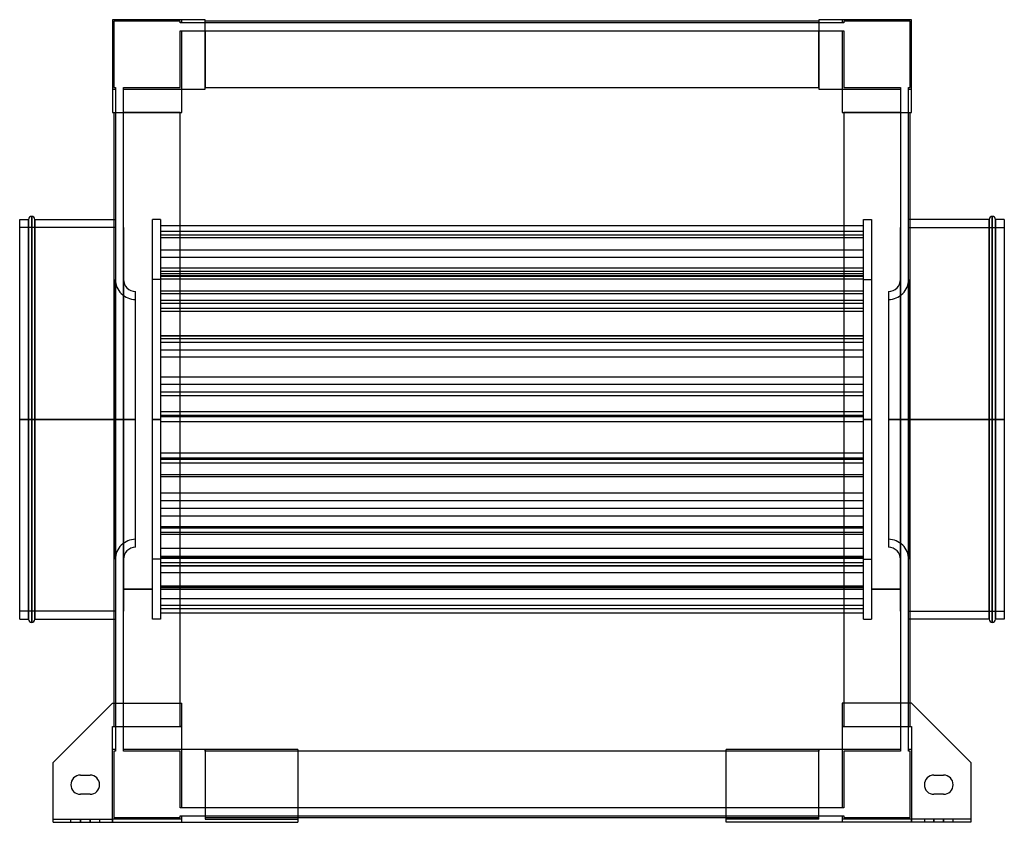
# Model space of a CAD drawing. Header units: millimetres. Extents: x -308 to 308, y -252 to 250.
import ezdxf

# ---------------------------------------------------------------- set-up
doc = ezdxf.new("R2010")
doc.units = ezdxf.units.MM
doc.layers.add('MAIN-1', color=7, linetype='Continuous')
doc.layers.add('MAIN-2', color=7, linetype='Continuous')

msp = doc.modelspace()

# ---------------------------------------------------------------- linework, layer by layer
at = {"layer": 'MAIN-1'}
for p, q in [((-192, 250), (-250, 250)), ((-250, 250), (-250, 192)), ((-192, 206.5), (-192, 250)), ((192, 249), (-192, 249)), ((192, 250), (192, 206.5)), ((250, 250), (192, 250)), ((250, 192), (250, 250)), ((-206.5, 192), (-206.5, 206.5)), ((-206.5, 206.5), (-192, 206.5)), ((-192, 207.5), (192, 207.5)), ((192, 206.5), (206.5, 206.5)), ((206.5, 206.5), (206.5, 192)), ((-250, 192), (-206.5, 192)), ((-249, 192), (-249, -177.5)), ((-207.5, -177.5), (-207.5, 192)), ((206.5, 192), (250, 192)), ((207.5, 192), (207.5, -177.5)), ((249, -177.5), (249, 192)), ((-308, 0), (-308, 125)), ((-308, 125), (-302.5, 125)), ((-302.5, 0), (-302.5, 125)), ((-300.5, 0), (-300.5, 127)), ((-298.5, 125), (-298.5, 0)), ((-298.5, 125), (-249, 125)), ((298.5, 125), (249, 125)), ((298.5, 0), (298.5, 125)), ((300.5, 127), (300.5, 0)), ((302.5, 125), (302.5, 0)), ((308, 125), (302.5, 125)), ((308, 125), (308, 0)), ((-298.5, 0), (-298.5, -125)), ((298.5, 0), (249, 0)), ((298.5, 0), (300.5, 0)), ((300.5, 0), (300.5, -127)), ((302.5, 0), (300.5, 0)), ((308, 0), (302.5, 0)), ((302.5, 0), (302.5, -125)), ((308, 0), (308, -125)), ((-302.5, 0), (-308, 0)), ((-308, -125), (-308, 0)), ((-300.5, 0), (-302.5, 0)), ((-302.5, -125), (-302.5, 0)), ((-298.5, 0), (-300.5, 0)), ((-300.5, -127), (-300.5, 0)), ((-249, 0), (-298.5, 0)), ((298.5, -125), (298.5, 0)), ((-308, -125), (-302.5, -125)), ((-298.5, -125), (-249, -125)), ((298.5, -125), (249, -125)), ((308, -125), (302.5, -125)), ((-250, -177.5), (-287, -214.5)), ((-250, -177.5), (-206.5, -177.5)), ((-206.5, -206.5), (-206.5, -177.5)), ((250, -177.5), (206.5, -177.5)), ((206.5, -177.5), (206.5, -206.5)), ((287, -214.5), (250, -177.5)), ((-134, -206.5), (-206.5, -206.5)), ((-134, -206.5), (-134, -252)), ((134, -207.5), (-134, -207.5)), ((206.5, -206.5), (134, -206.5)), ((134, -252), (134, -206.5)), ((-287, -252), (-287, -214.5)), ((287, -214.5), (287, -252)), ((-270, -222.5), (-264, -222.5)), ((264, -222.5), (270, -222.5)), ((-264, -234.5), (-270, -234.5)), ((270, -234.5), (264, -234.5)), ((-287, -252), (-134, -252)), ((-134, -249), (134, -249)), ((287, -252), (134, -252))]:
    msp.add_line(p, q, dxfattribs=at)
for centre, radius, start, end in [((-300.5, 125), 2, 89.99998, 180.00002), ((-300.5, 125), 2, 0, 89.99998), ((300.5, 125), 2, 89.99998, 180.00002), ((300.5, 125), 2, 0, 89.99998), ((-300.5, -125), 2, 180.00002, 270.00002), ((-300.5, -125), 2, 270.00002, 0), ((300.5, -125), 2, 180.00002, 270.00002), ((300.5, -125), 2, 270.00002, 0), ((-270, -228.5), 6, 89.99998, 180.00002), ((-264, -228.5), 6, 0, 89.99998), ((264, -228.5), 6, 89.99998, 180.00002), ((270, -228.5), 6, 0, 89.99998), ((-270, -228.5), 6, 180.00002, 270.00002), ((-264, -228.5), 6, 270.00002, 0), ((264, -228.5), 6, 180.00002, 270.00002), ((270, -228.5), 6, 270.00002, 0)]:
    msp.add_arc(centre, radius, start, end, dxfattribs=at)
at = {"layer": 'MAIN-2'}
for p, q in [((-250, 250), (-250, 250)), ((-250, 250), (-250, 250)), ((-207.5, 249), (-249, 249)), ((-249, 249), (-249, 207.5)), ((-249, 249), (-249, 249)), ((-207.5, 248), (-207.5, 249)), ((-207.5, 249), (-207.5, 249)), ((-206.5, 248), (-207.5, 248)), ((-207.5, 248), (-207.5, 248)), ((-206.5, 248), (-206.5, 250)), ((-206.5, 250), (-206.5, 250)), ((-206.5, 250), (-206.5, 250)), ((-206.5, 248), (-206.5, 248)), ((-192, 248), (-206.5, 248)), ((-206.5, 248), (-206.5, 248)), ((-192, 250), (-192, 250)), ((-192, 250), (-192, 250)), ((-192, 249), (-192, 249)), ((-192, 249), (-192, 249)), ((-192, 248), (-192, 248)), ((192, 248), (-192, 248)), ((-192, 248), (-192, 248)), ((192, 250), (192, 250)), ((192, 250), (192, 250)), ((192, 249), (192, 249)), ((192, 249), (192, 249)), ((192, 248), (192, 248)), ((206.5, 248), (192, 248)), ((192, 248), (192, 248)), ((206.5, 250), (206.5, 250)), ((206.5, 250), (206.5, 248)), ((206.5, 250), (206.5, 250)), ((206.5, 248), (206.5, 248)), ((207.5, 248), (206.5, 248)), ((206.5, 248), (206.5, 248)), ((207.5, 249), (207.5, 248)), ((207.5, 249), (207.5, 249)), ((249, 249), (207.5, 249)), ((207.5, 248), (207.5, 248)), ((249, 207.5), (249, 249)), ((249, 249), (249, 249)), ((250, 250), (250, 250)), ((250, 250), (250, 250)), ((-207.5, 207.5), (-207.5, 243)), ((-207.5, 243), (-206.5, 243)), ((-207.5, 243), (-207.5, 243)), ((-206.5, 243), (-192, 243)), ((-206.5, 243), (-206.5, 243)), ((-206.5, 243), (-206.5, 243)), ((-206.5, 206.5), (-206.5, 243)), ((-192, 243), (-192, 243)), ((-192, 243), (192, 243)), ((-192, 243), (-192, 243)), ((-192, 243), (-192, 207.5)), ((192, 243), (192, 243)), ((192, 243), (206.5, 243)), ((192, 243), (192, 243)), ((192, 207.5), (192, 243)), ((206.5, 243), (207.5, 243)), ((206.5, 243), (206.5, 243)), ((206.5, 243), (206.5, 243)), ((206.5, 243), (206.5, 206.5)), ((207.5, 243), (207.5, 207.5)), ((207.5, 243), (207.5, 243)), ((-250, 206.5), (-250, 206.5)), ((-250, 206.5), (-248, 206.5)), ((-250, 206.5), (-250, 206.5)), ((-249, 207.5), (-248, 207.5)), ((-249, 207.5), (-249, 207.5)), ((-248, 207.5), (-248, 206.5)), ((-248, 207.5), (-248, 207.5)), ((-248, 206.5), (-248, 192)), ((-248, 206.5), (-248, 206.5)), ((-248, 206.5), (-248, 206.5)), ((-243, 207.5), (-243, 207.5)), ((-243, 206.5), (-243, 207.5)), ((-243, 207.5), (-207.5, 207.5)), ((-243, 206.5), (-243, 206.5)), ((-243, 206.5), (-243, 206.5)), ((-243, 192), (-243, 206.5)), ((-243, 206.5), (-206.5, 206.5)), ((-207.5, 207.5), (-207.5, 207.5)), ((-206.5, 206.5), (-206.5, 206.5)), ((-206.5, 206.5), (-206.5, 206.5)), ((-206.5, 206.5), (-206.5, 206.5)), ((-206.5, 206.5), (-206.5, 206.5)), ((-206.5, 206.5), (-206.5, 206.5)), ((-206.5, 206.5), (-206.5, 206.5)), ((-192, 207.5), (-192, 207.5)), ((-192, 207.5), (-192, 207.5)), ((-192, 206.5), (-192, 207.5)), ((-192, 207.5), (-192, 207.5)), ((-192, 207.5), (-192, 207.5)), ((-192, 206.5), (-192, 206.5)), ((-192, 206.5), (-192, 206.5)), ((-192, 206.5), (-192, 206.5)), ((-192, 206.5), (-192, 206.5)), ((192, 207.5), (192, 207.5)), ((192, 207.5), (192, 206.5)), ((192, 207.5), (192, 207.5)), ((192, 207.5), (192, 207.5)), ((192, 207.5), (192, 207.5)), ((192, 206.5), (192, 206.5)), ((192, 206.5), (192, 206.5)), ((192, 206.5), (192, 206.5)), ((192, 206.5), (192, 206.5)), ((206.5, 206.5), (206.5, 206.5)), ((206.5, 206.5), (243, 206.5)), ((206.5, 206.5), (206.5, 206.5)), ((206.5, 206.5), (206.5, 206.5)), ((206.5, 206.5), (206.5, 206.5)), ((206.5, 206.5), (206.5, 206.5)), ((206.5, 206.5), (206.5, 206.5)), ((207.5, 207.5), (243, 207.5)), ((207.5, 207.5), (207.5, 207.5)), ((243, 207.5), (243, 206.5)), ((243, 207.5), (243, 207.5)), ((243, 206.5), (243, 192)), ((243, 206.5), (243, 206.5)), ((243, 206.5), (243, 206.5)), ((248, 207.5), (248, 207.5)), ((248, 206.5), (248, 207.5)), ((248, 207.5), (249, 207.5)), ((248, 206.5), (248, 206.5)), ((248, 206.5), (248, 206.5)), ((248, 192), (248, 206.5)), ((248, 206.5), (250, 206.5)), ((249, 207.5), (249, 207.5)), ((250, 206.5), (250, 206.5)), ((250, 206.5), (250, 206.5)), ((-250, 192), (-250, 192)), ((-250, 192), (-250, 192)), ((-249, 192), (-249, 192)), ((-249, 192), (-249, 192)), ((-248, 192), (-248, -192)), ((-248, 192), (-248, 192)), ((-248, 192), (-248, 192)), ((-243, 192), (-243, 192)), ((-243, -192), (-243, 192)), ((-243, 192), (-243, 192)), ((-207.5, 192), (-243, 192)), ((-207.5, 192), (-207.5, 192)), ((-207.5, 192), (-207.5, 192)), ((-207.5, 192), (-206.5, 192)), ((-207.5, 192), (-207.5, 192)), ((-207.5, 192), (-207.5, 192)), ((-206.5, 192), (-206.5, 192)), ((-206.5, 192), (-206.5, 192)), ((-206.5, 192), (-206.5, 192)), ((-206.5, 192), (-206.5, 192)), ((206.5, 192), (206.5, 192)), ((206.5, 192), (207.5, 192)), ((206.5, 192), (206.5, 192)), ((206.5, 192), (206.5, 192)), ((206.5, 192), (206.5, 192)), ((207.5, 192), (207.5, 192)), ((243, 192), (207.5, 192)), ((207.5, 192), (207.5, 192)), ((207.5, 192), (207.5, 192)), ((207.5, 192), (207.5, 192)), ((243, 192), (243, -192)), ((243, 192), (243, 192)), ((243, 192), (243, 192)), ((248, 192), (248, 192)), ((248, -192), (248, 192)), ((248, 192), (248, 192)), ((249, 192), (249, 192)), ((249, 192), (249, 192)), ((250, 192), (250, 192)), ((250, 192), (250, 192)), ((-302.5, 125), (-302.5, 0)), ((-300.5, 127), (-300.5, 0)), ((-298.5, 0), (-298.5, 125)), ((-249, 125), (-248, 125)), ((-225, 0), (-225, 125)), ((-220, 125), (-225, 125)), ((-220, 125), (-220, 0)), ((220, 0), (220, 125)), ((220, 125), (225, 125)), ((225, 125), (225, 0)), ((249, 125), (248, 125)), ((298.5, 125), (298.5, 0)), ((300.5, 0), (300.5, 127)), ((302.5, 0), (302.5, 125)), ((-248, 120), (-308, 120)), ((-248, 120), (-248, 0)), ((-243, 120), (-243, 0)), ((-220, 121.28), (220, 121.28)), ((-220, 117.74), (220, 117.74)), ((243, 0), (243, 120)), ((248, 0), (248, 120)), ((248, 120), (308, 120)), ((-220, 115.46), (220, 115.46)), ((-220, 113.67), (220, 113.67)), ((-220, 106.12), (220, 106.12)), ((-220, 101.45), (220, 101.45)), ((-220, 94.76), (220, 94.76)), ((-220, 92.68), (220, 92.68)), ((-248.09, 0), (-248.09, 87.51)), ((-248.09, 87.51), (-248.09, 0)), ((-248.09, 87.51), (-248, 87.51)), ((-243.09, 87.49), (-243.09, 0)), ((-243, 87.49), (-243.09, 87.49)), ((-220, 87.5), (-225, 87.5)), ((-220, 91.22), (220, 91.22)), ((-220, 89.95), (220, 89.95)), ((-220, 89.69), (220, 89.69)), ((-220, 88.01), (220, 88.01)), ((220, 87.5), (225, 87.5)), ((243, 87.49), (243.09, 87.49)), ((243.09, 0), (243.09, 87.49)), ((248.09, 87.51), (248, 87.51)), ((248.09, 0), (248.09, 87.51)), ((248.09, 87.51), (248.09, 0)), ((-220, 80.46), (220, 80.46)), ((-235.59, 0), (-235.59, 80.01)), ((-220, 78.66), (220, 78.66)), ((-220, 74.57), (220, 74.57)), ((235.59, 80.01), (235.59, 0)), ((-220, 72.61), (220, 72.61)), ((-220, 69.58), (220, 69.58)), ((-220, 67.62), (220, 67.62)), ((-220, 52.5), (220, 52.5)), ((-220, 52.24), (220, 52.24)), ((-220, 50.67), (220, 50.67)), ((-220, 48.4), (220, 48.4)), ((-220, 43.57), (220, 43.57)), ((-220, 39.12), (220, 39.12)), ((-220, 26.55), (220, 26.55)), ((-220, 22.09), (220, 22.09)), ((-220, 17.26), (220, 17.26)), ((-220, 14.99), (220, 14.99)), ((-308, 0), (-302.5, 0)), ((-308, 0), (-248, 0)), ((-302.5, 0), (-300.5, 0)), ((-302.5, 0), (-302.5, -125)), ((-300.5, 0), (-300.5, -127)), ((-300.5, 0), (-298.5, 0)), ((-298.5, 0), (-248, 0)), ((-235.59, 0), (-248.09, 0)), ((-248.09, 0), (-248.09, -87.51)), ((-248, 0), (-248, -120)), ((-243.09, 0), (-243, 0)), ((-243.09, 0), (-243.09, -87.49)), ((-235.59, 0), (-243.09, 0)), ((-243, 0), (-243, 0)), ((-243, 0), (-243, -120)), ((-225, 0), (-220, 0)), ((-220, 0), (-225, 0)), ((-220, 5.04), (220, 5.04)), ((-220, 2.64), (220, 2.64)), ((-220, 1.89), (220, 1.89)), ((-220, 0), (-220, -125)), ((225, 0), (220, 0)), ((220, 0), (225, 0)), ((225, 0), (225, -125)), ((235.59, 0), (248.09, 0)), ((235.59, 0), (243.09, 0)), ((243, 0), (243, 0)), ((243.09, 0), (243, 0)), ((243, -120), (243, 0)), ((243.09, -87.49), (243.09, 0)), ((308, 0), (248, 0)), ((249, 0), (248, 0)), ((248.09, 0), (248.09, -87.51)), ((298.5, 0), (298.5, -125)), ((-248, 0), (-308, 0)), ((-298.5, -125), (-298.5, 0)), ((-248, 0), (-249, 0)), ((-248.09, 0), (-235.59, 0)), ((-248.09, -87.51), (-248.09, 0)), ((-243, 0), (-243.09, 0)), ((-243.09, 0), (-235.59, 0)), ((-243, 0), (-243, 0)), ((-235.59, -80.01), (-235.59, 0)), ((-225, -125), (-225, 0)), ((-220, 0), (-225, 0)), ((-225, 0), (-220, 0)), ((-220, -1.25), (220, -1.25)), ((220, -125), (220, 0)), ((220, 0), (225, 0)), ((225, 0), (220, 0)), ((248.09, 0), (235.59, 0)), ((235.59, 0), (235.59, -80.01)), ((243.09, 0), (235.59, 0)), ((243, 0), (243, 0)), ((243, 0), (243.09, 0)), ((248, 0), (308, 0)), ((248, 0), (298.5, 0)), ((248, -120), (248, 0)), ((248.09, -87.51), (248.09, 0)), ((298.5, 0), (300.5, 0)), ((300.5, -127), (300.5, 0)), ((300.5, 0), (302.5, 0)), ((302.5, 0), (308, 0)), ((302.5, -125), (302.5, 0)), ((-220, -20.96), (220, -20.96)), ((-220, -24.1), (220, -24.1)), ((-220, -24.85), (220, -24.85)), ((-220, -27.25), (220, -27.25)), ((-220, -34.37), (220, -34.37)), ((-220, -35.66), (220, -35.66)), ((-220, -45.86), (220, -45.86)), ((-220, -50.69), (220, -50.69)), ((-220, -55.56), (220, -55.56)), ((-220, -60.39), (220, -60.39)), ((-220, -67.05), (220, -67.05)), ((-220, -67.83), (220, -67.83)), ((-220, -70.59), (220, -70.59)), ((-220, -71.88), (220, -71.88)), ((-220, -80.56), (220, -80.56)), ((-220, -85.49), (220, -85.49)), ((-248, -87.51), (-248.09, -87.51)), ((-243, -87.49), (-243.09, -87.49)), ((-220, -87.5), (-225, -87.5)), ((-220, -86.42), (220, -86.42)), ((-220, -86.84), (220, -86.84)), ((-220, -89.56), (220, -89.56)), ((-220, -91.36), (220, -91.36)), ((-220, -91.62), (220, -91.62)), ((220, -87.5), (225, -87.5)), ((243, -87.49), (243.09, -87.49)), ((248, -87.51), (248.09, -87.51)), ((-220, -95.81), (220, -95.81)), ((-220, -104.09), (220, -104.09)), ((-225, -106.25), (-243, -106.25)), ((-243, -106.25), (-225, -106.25)), ((-243, -106.25), (-225, -106.25)), ((-243, -106.25), (-225, -106.25)), ((-220, -104.87), (220, -104.87)), ((220, -106.25), (-220, -106.25)), ((-220, -106.25), (220, -106.25)), ((-220, -106.25), (220, -106.25)), ((-220, -106.25), (220, -106.25)), ((243, -106.25), (225, -106.25)), ((225, -106.25), (243, -106.25)), ((225, -106.25), (243, -106.25)), ((225, -106.25), (243, -106.25)), ((-220, -112.04), (220, -112.04)), ((-220, -116.24), (220, -116.24)), ((-248, -120), (-308, -120)), ((-220, -118.29), (220, -118.29)), ((-220, -121.01), (220, -121.01)), ((248, -120), (308, -120)), ((-249, -125), (-248, -125)), ((-220, -125), (-225, -125)), ((220, -125), (225, -125)), ((249, -125), (248, -125)), ((-250, -177.5), (-250, -177.5)), ((-250, -177.5), (-250, -177.5)), ((-249, -177.5), (-249, -192)), ((-207.5, -192), (-207.5, -177.5)), ((-206.5, -177.5), (-206.5, -177.5)), ((-206.5, -177.5), (-206.5, -177.5)), ((206.5, -177.5), (206.5, -177.5)), ((206.5, -177.5), (206.5, -177.5)), ((207.5, -177.5), (207.5, -192)), ((249, -192), (249, -177.5)), ((250, -177.5), (250, -177.5)), ((250, -177.5), (250, -177.5)), ((-250, -192), (-206.5, -192)), ((-250, -250), (-250, -192)), ((-250, -192), (-250, -192)), ((-250, -192), (-250, -192)), ((-249, -192), (-249, -192)), ((-249, -192), (-249, -192)), ((-248, -192), (-248, -192)), ((-248, -192), (-248, -192)), ((-248, -192), (-248, -206.5)), ((-243, -192), (-243, -192)), ((-243, -206.5), (-243, -192)), ((-243, -192), (-243, -192)), ((-243, -192), (-207.5, -192)), ((-207.5, -192), (-207.5, -192)), ((-207.5, -192), (-207.5, -192)), ((-206.5, -192), (-207.5, -192)), ((-207.5, -192), (-207.5, -192)), ((-207.5, -192), (-207.5, -192)), ((-206.5, -192), (-206.5, -192)), ((-206.5, -192), (-206.5, -192)), ((-206.5, -192), (-206.5, -192)), ((-206.5, -192), (-206.5, -192)), ((206.5, -192), (250, -192)), ((206.5, -192), (206.5, -192)), ((206.5, -192), (206.5, -192)), ((206.5, -192), (206.5, -192)), ((206.5, -192), (206.5, -192)), ((207.5, -192), (206.5, -192)), ((207.5, -192), (207.5, -192)), ((207.5, -192), (207.5, -192)), ((207.5, -192), (243, -192)), ((207.5, -192), (207.5, -192)), ((207.5, -192), (207.5, -192)), ((243, -192), (243, -192)), ((243, -192), (243, -192)), ((243, -192), (243, -206.5)), ((248, -192), (248, -192)), ((248, -206.5), (248, -192)), ((248, -192), (248, -192)), ((249, -192), (249, -192)), ((249, -192), (249, -192)), ((250, -192), (250, -250)), ((250, -192), (250, -192)), ((250, -192), (250, -192)), ((-250, -206.5), (-250, -206.5)), ((-250, -206.5), (-250, -206.5)), ((-248, -206.5), (-250, -206.5)), ((-248, -207.5), (-249, -207.5)), ((-249, -207.5), (-249, -249)), ((-249, -207.5), (-249, -207.5)), ((-248, -206.5), (-248, -207.5)), ((-248, -206.5), (-248, -206.5)), ((-248, -206.5), (-248, -206.5)), ((-248, -207.5), (-248, -207.5)), ((-243, -206.5), (-243, -206.5)), ((-243, -207.5), (-243, -206.5)), ((-243, -206.5), (-243, -206.5)), ((-206.5, -206.5), (-243, -206.5)), ((-243, -207.5), (-243, -207.5)), ((-207.5, -207.5), (-243, -207.5)), ((-207.5, -207.5), (-207.5, -207.5)), ((-207.5, -243), (-207.5, -207.5)), ((-206.5, -206.5), (-206.5, -206.5)), ((-206.5, -206.5), (-206.5, -206.5)), ((-206.5, -206.5), (-206.5, -206.5)), ((-206.5, -206.5), (-206.5, -206.5)), ((-206.5, -243), (-206.5, -206.5)), ((-206.5, -206.5), (-206.5, -206.5)), ((-206.5, -206.5), (-206.5, -206.5)), ((-192, -206.5), (-192, -206.5)), ((-192, -206.5), (-192, -206.5)), ((-192, -206.5), (-192, -250)), ((-192, -206.5), (-192, -206.5)), ((-192, -206.5), (-192, -206.5)), ((-192, -207.5), (-192, -206.5)), ((-192, -207.5), (-192, -207.5)), ((-192, -207.5), (-192, -207.5)), ((-192, -207.5), (-192, -243)), ((-192, -207.5), (-192, -207.5)), ((-192, -207.5), (-192, -207.5)), ((-134, -207.5), (-192, -207.5)), ((-134, -206.5), (-134, -206.5)), ((-134, -206.5), (-134, -206.5)), ((134, -206.5), (134, -206.5)), ((134, -206.5), (134, -206.5)), ((192, -207.5), (134, -207.5)), ((192, -250), (192, -206.5)), ((192, -206.5), (192, -206.5)), ((192, -206.5), (192, -206.5)), ((192, -206.5), (192, -207.5)), ((192, -206.5), (192, -206.5)), ((192, -206.5), (192, -206.5)), ((192, -207.5), (192, -207.5)), ((192, -207.5), (192, -207.5)), ((192, -243), (192, -207.5)), ((192, -207.5), (192, -207.5)), ((192, -207.5), (192, -207.5)), ((206.5, -206.5), (206.5, -206.5)), ((206.5, -206.5), (206.5, -206.5)), ((243, -206.5), (206.5, -206.5)), ((206.5, -206.5), (206.5, -206.5)), ((206.5, -206.5), (206.5, -243)), ((206.5, -206.5), (206.5, -206.5)), ((206.5, -206.5), (206.5, -206.5)), ((206.5, -206.5), (206.5, -206.5)), ((243, -207.5), (207.5, -207.5)), ((207.5, -207.5), (207.5, -207.5)), ((207.5, -207.5), (207.5, -243)), ((243, -206.5), (243, -206.5)), ((243, -206.5), (243, -207.5)), ((243, -206.5), (243, -206.5)), ((243, -207.5), (243, -207.5)), ((248, -206.5), (248, -206.5)), ((248, -207.5), (248, -206.5)), ((248, -206.5), (248, -206.5)), ((250, -206.5), (248, -206.5)), ((248, -207.5), (248, -207.5)), ((249, -207.5), (248, -207.5)), ((249, -207.5), (249, -207.5)), ((249, -249), (249, -207.5)), ((250, -206.5), (250, -206.5)), ((250, -206.5), (250, -206.5)), ((-287, -214.5), (-287, -214.5)), ((-287, -214.5), (-287, -214.5)), ((287, -214.5), (287, -214.5)), ((287, -214.5), (287, -214.5)), ((-270, -222.5), (-270, -222.5)), ((-270, -222.5), (-270, -222.5)), ((-264, -222.5), (-264, -222.5)), ((-264, -222.5), (-264, -222.5)), ((264, -222.5), (264, -222.5)), ((264, -222.5), (264, -222.5)), ((270, -222.5), (270, -222.5)), ((270, -222.5), (270, -222.5)), ((-276, -228.5), (-276, -228.5)), ((-276, -228.5), (-276, -228.5)), ((-258, -228.5), (-258, -228.5)), ((-258, -228.5), (-258, -228.5)), ((258, -228.5), (258, -228.5)), ((258, -228.5), (258, -228.5)), ((276, -228.5), (276, -228.5)), ((276, -228.5), (276, -228.5)), ((-270, -234.5), (-270, -234.5)), ((-270, -234.5), (-270, -234.5)), ((-264, -234.5), (-264, -234.5)), ((-264, -234.5), (-264, -234.5)), ((264, -234.5), (264, -234.5)), ((264, -234.5), (264, -234.5)), ((270, -234.5), (270, -234.5)), ((270, -234.5), (270, -234.5)), ((-206.5, -243), (-207.5, -243)), ((-207.5, -243), (-207.5, -243)), ((-206.5, -243), (-206.5, -243)), ((-206.5, -243), (-206.5, -243)), ((-192, -243), (-206.5, -243)), ((-192, -243), (-192, -243)), ((-192, -243), (-192, -243)), ((192, -243), (-192, -243)), ((206.5, -243), (192, -243)), ((192, -243), (192, -243)), ((192, -243), (192, -243)), ((207.5, -243), (206.5, -243)), ((206.5, -243), (206.5, -243)), ((206.5, -243), (206.5, -243)), ((207.5, -243), (207.5, -243)), ((-287, -250), (-287, -250)), ((-287, -250), (-287, -250)), ((-287, -250), (-250, -250)), ((-287, -252), (-287, -252)), ((-287, -252), (-287, -252)), ((-276, -252), (-276, -250)), ((-276, -252), (-276, -250)), ((-270, -252), (-270, -250)), ((-270, -252), (-270, -250)), ((-270, -250), (-270, -252)), ((-270, -250), (-270, -252)), ((-264, -250), (-264, -252)), ((-264, -250), (-264, -252)), ((-264, -252), (-264, -250)), ((-264, -252), (-264, -250)), ((-258, -250), (-258, -252)), ((-258, -250), (-258, -252)), ((-250, -250), (-250, -250)), ((-250, -250), (-250, -252)), ((-250, -250), (-250, -250)), ((-206.5, -250), (-250, -250)), ((-250, -252), (-250, -250)), ((-249, -249), (-207.5, -249)), ((-249, -249), (-249, -249)), ((-207.5, -249), (-207.5, -248)), ((-207.5, -248), (-206.5, -248)), ((-207.5, -248), (-207.5, -248)), ((-207.5, -249), (-207.5, -249)), ((-206.5, -248), (-206.5, -248)), ((-206.5, -248), (-192, -248)), ((-206.5, -252), (-206.5, -248)), ((-206.5, -248), (-206.5, -248)), ((-206.5, -250), (-206.5, -250)), ((-206.5, -250), (-206.5, -250)), ((-206.5, -252), (-206.5, -252)), ((-206.5, -252), (-206.5, -252)), ((-192, -248), (-192, -248)), ((-192, -248), (192, -248)), ((-192, -248), (-192, -248)), ((-192, -249), (-192, -249)), ((-192, -249), (-192, -249)), ((-192, -249), (-134, -249)), ((-192, -250), (-192, -250)), ((-192, -250), (-192, -250)), ((-192, -250), (-134, -250)), ((-134, -250), (-134, -250)), ((-134, -250), (-134, -250)), ((-134, -252), (-134, -252)), ((-134, -252), (-134, -252)), ((134, -249), (192, -249)), ((192, -250), (134, -250)), ((134, -250), (134, -250)), ((134, -250), (134, -250)), ((134, -252), (134, -252)), ((134, -252), (134, -252)), ((192, -248), (206.5, -248)), ((192, -248), (192, -248)), ((192, -248), (192, -248)), ((192, -249), (192, -249)), ((192, -249), (192, -249)), ((192, -250), (192, -250)), ((192, -250), (192, -250)), ((206.5, -248), (206.5, -252)), ((206.5, -248), (206.5, -248)), ((206.5, -248), (207.5, -248)), ((206.5, -248), (206.5, -248)), ((206.5, -250), (206.5, -250)), ((250, -250), (206.5, -250)), ((206.5, -250), (206.5, -250)), ((206.5, -252), (206.5, -252)), ((206.5, -252), (206.5, -252)), ((207.5, -248), (207.5, -249)), ((207.5, -248), (207.5, -248)), ((207.5, -249), (249, -249)), ((207.5, -249), (207.5, -249)), ((249, -249), (249, -249)), ((250, -250), (250, -250)), ((287, -250), (250, -250)), ((250, -250), (250, -252)), ((250, -250), (250, -250)), ((250, -252), (250, -250)), ((258, -250), (258, -252)), ((258, -250), (258, -252)), ((264, -250), (264, -252)), ((264, -250), (264, -252)), ((264, -252), (264, -250)), ((264, -252), (264, -250)), ((270, -252), (270, -250)), ((270, -252), (270, -250)), ((270, -250), (270, -252)), ((270, -250), (270, -252)), ((276, -252), (276, -250)), ((276, -252), (276, -250)), ((287, -250), (287, -250)), ((287, -250), (287, -250)), ((287, -252), (287, -252)), ((287, -252), (287, -252))]:
    msp.add_line(p, q, dxfattribs=at)
for centre, radius, start, end in [((-235.59, 87.51), 12.5, 179.99996, 270.00002), ((-235.59, 87.51), 7.5, 180.15279, 270.00002), ((235.59, 87.51), 12.5, 269.99996, 0), ((235.59, 87.51), 7.5, 269.99996, 359.84719), ((-235.59, -87.51), 12.5, 89.99998, 180.00004), ((-235.59, -87.51), 7.5, 89.99998, 179.84721), ((235.59, -87.51), 12.5, 0, 90.00004), ((235.59, -87.51), 7.5, 0.15281, 90.00004)]:
    msp.add_arc(centre, radius, start, end, dxfattribs=at)

doc.saveas('drawing.dxf')
